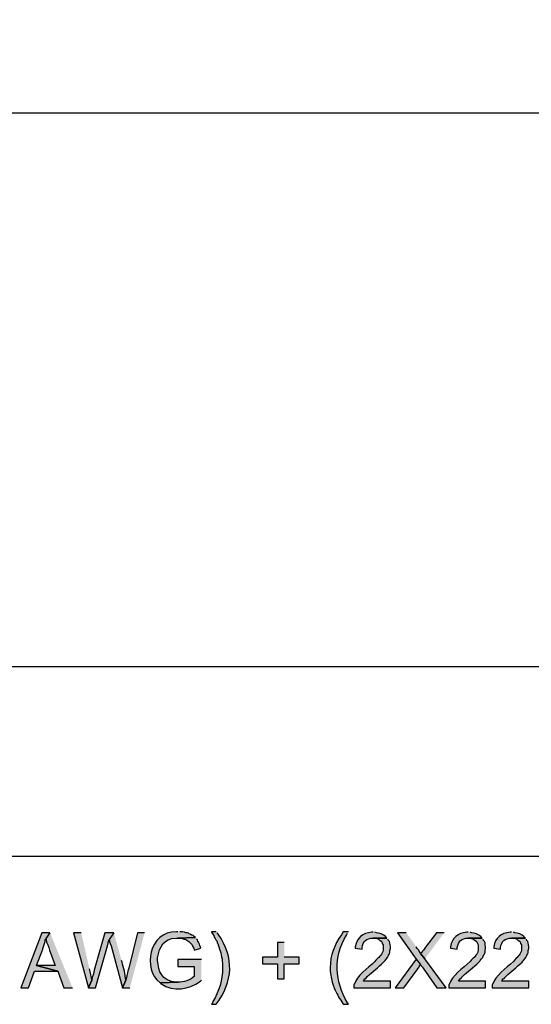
# Model space of a CAD drawing. Header units: millimetres. Extents: x 0 to 279, y 0 to 216.
# Tile 7 of 10: x 156 to 172, y 116 to 147. Entities that reach past the tile are written whole.
import ezdxf

# ---------------------------------------------------------------- set-up
doc = ezdxf.new("R2010")
doc.units = ezdxf.units.MM
doc.header["$PDSIZE"] = -1
doc.layers.add('DIMENSIONS', color=140, linetype='Continuous', lineweight=25)
doc.styles.add('SLDTEXTSTYLE0', font='TXT', dxfattribs={"width": 0.7})
doc.dimstyles.new('SLDDIMSTYLE1', dxfattribs={"dimtxt": 2.158008, "dimasz": 3.302, "dimexe": 0, "dimexo": 0.0625, "dimgap": 0.539502, "dimtad": 0, "dimtih": 1, "dimtoh": 1, "dimrnd": 1e-09, "dimzin": 12, "dimdsep": 46, "dimtxsty": 'SLDTEXTSTYLE0', "dimsah": 1, "dimcen": 0.09, "dimadec": 0, "dimazin": 3, "dimtfac": 1, "dimtofl": 0, "dimtmove": 0, "dimatfit": 3, "dimfxl": 0, "dimfrac": 2, "dimtolj": 1, "dimtzin": 12, "dimarcsym": 0})

# ---------------------------------------------------------------- blocks, each defined once
blk = doc.blocks.new('*D23')
at = {"layer": 'Defpoints', "color": 0}
for p in [(224.724, 143.722), (128.364, 127.038), (224.724, 126.431)]:
    blk.add_point(p, dxfattribs=at)
at = {"layer": 'DIMENSIONS', "color": 0, "lineweight": -2}
for p, q in [((128.364, 127.101), (128.364, 143.722)), ((131.666, 143.722), (176.485, 143.722)), ((221.422, 143.722), (188.642, 143.722)), ((224.724, 126.493), (224.724, 143.722))]:
    blk.add_line(p, q, dxfattribs=at)
at = {"layer": 'DIMENSIONS', "color": 0}
for points in [[(131.666, 144.272), (131.666, 143.171), (128.364, 143.722)], [(221.422, 144.272), (221.422, 143.171), (224.724, 143.722)]]:
    blk.add_solid(points, dxfattribs=at)
at = {"layer": 'DIMENSIONS', "color": 0, "insert": (182.564, 146.599), "char_height": 2.158, "attachment_point": 2, "style": 'SLDTEXTSTYLE0'}
blk.add_mtext('\\A1;10.0M\\P[32.8 FT]', dxfattribs=at)

msp = doc.modelspace()

# ---------------------------------------------------------------- hatches: boundary and pattern name
h = msp.add_hatch(color=256)
edge = h.paths.add_edge_path()
edge.add_spline(control_points=[(160.884, 118.136), (160.884, 118.136), (160.839, 118.136), (160.839, 118.136), (159.982, 118.169), (159.775, 116.95), (160.329, 116.546), (160.329, 116.546), (160.899, 116.561), (160.899, 116.561), (160.899, 116.561), (160.794, 116.561), (160.794, 116.561), (160.387, 116.64), (160.277, 116.863), (160.254, 117.251), (160.254, 117.251), (160.254, 117.326), (160.254, 117.326), (160.316, 117.677), (160.439, 117.924), (160.839, 117.941), (160.839, 117.941), (160.884, 117.941), (160.884, 117.941), (160.884, 117.941), (161.439, 117.956), (161.439, 117.956), (161.439, 117.956), (161.394, 117.986), (161.394, 117.986), (161.394, 117.986), (161.364, 118.016), (161.364, 118.016), (161.364, 118.016), (161.319, 118.031), (161.319, 118.031), (161.319, 118.031), (161.274, 118.061), (161.274, 118.061), (161.274, 118.061), (161.229, 118.076), (161.229, 118.076), (161.229, 118.076), (161.214, 118.091), (161.214, 118.091), (161.214, 118.091), (161.184, 118.106), (161.184, 118.106), (161.184, 118.106), (161.139, 118.106), (161.139, 118.106), (161.139, 118.106), (161.094, 118.121), (161.094, 118.121), (161.094, 118.121), (161.034, 118.136), (161.034, 118.136), (161.034, 118.136), (160.944, 118.136), (160.944, 118.136)], knot_values=[0, 0, 0, 0, 1, 1, 1, 2, 2, 2, 3, 3, 3, 4, 4, 4, 5, 5, 5, 6, 6, 6, 7, 7, 7, 8, 8, 8, 9, 9, 9, 10, 10, 10, 11, 11, 11, 12, 12, 12, 13, 13, 13, 14, 14, 14, 15, 15, 15, 16, 16, 16, 17, 17, 17, 18, 18, 18, 19, 19, 19, 20, 20, 20, 20], degree=3, periodic=0)
edge.add_line((160.944, 118.136), (160.884, 118.136))
for points in [[(156.894, 118.106), (156.639, 118.106), (155.979, 116.381), (156.219, 116.381), (156.414, 116.906), (157.134, 116.906), (156.474, 117.086), (156.669, 117.596), (156.669, 117.611), (156.744, 117.836), (156.744, 117.881), (156.759, 117.926)], [(168.014, 118.106), (167.744, 118.106), (168.329, 117.281), (168.464, 117.116), (168.479, 117.071), (168.509, 117.041), (168.539, 116.996), (168.974, 116.381), (169.259, 116.381), (168.599, 117.296), (168.464, 117.461), (168.449, 117.491), (168.419, 117.536), (168.404, 117.566), (168.359, 117.611), (168.329, 117.671)], [(169.199, 118.106), (168.959, 118.106), (168.614, 117.656), (168.554, 117.566), (168.524, 117.536), (168.494, 117.491), (168.464, 117.461), (168.599, 117.296)], [(164.204, 117.806), (163.994, 117.806), (163.994, 117.341), (163.529, 117.341), (163.529, 117.131), (163.994, 117.131), (163.994, 116.666), (164.204, 116.666), (164.204, 117.131), (164.669, 117.131), (164.669, 117.341), (164.204, 117.341)], [(168.329, 117.281), (167.669, 116.381), (167.939, 116.381), (168.374, 116.981), (168.374, 116.996), (168.404, 117.026), (168.419, 117.056), (168.464, 117.116)]]:
    msp.add_hatch(color=256).paths.add_polyline_path(points)
h = msp.add_hatch(color=256)
edge = h.paths.add_edge_path()
edge.add_spline(control_points=[(156.894, 118.106), (156.894, 118.106), (156.759, 117.926), (156.759, 117.926), (156.759, 117.926), (156.774, 117.896), (156.774, 117.896), (156.774, 117.792), (156.866, 117.668), (156.879, 117.566), (156.879, 117.566), (157.059, 117.086), (157.059, 117.086), (157.059, 117.086), (156.474, 117.086), (156.474, 117.086), (156.474, 117.086), (157.134, 116.906), (157.134, 116.906), (157.134, 116.906), (157.329, 116.381), (157.329, 116.381), (157.329, 116.381), (157.599, 116.381), (157.599, 116.381)], knot_values=[0, 0, 0, 0, 1, 1, 1, 2, 2, 2, 3, 3, 3, 4, 4, 4, 5, 5, 5, 6, 6, 6, 7, 7, 7, 8, 8, 8, 8], degree=3, periodic=0)
edge.add_line((157.599, 116.381), (156.894, 118.106))
h = msp.add_hatch(color=256)
edge = h.paths.add_edge_path()
edge.add_spline(control_points=[(157.869, 118.106), (157.869, 118.106), (157.629, 118.106), (157.629, 118.106), (157.629, 118.106), (158.094, 116.381), (158.094, 116.381), (158.094, 116.381), (158.199, 116.621), (158.199, 116.621), (158.189, 116.73), (158.155, 116.822), (158.139, 116.936), (158.139, 116.936), (158.124, 116.981), (158.124, 116.981)], knot_values=[0, 0, 0, 0, 1, 1, 1, 2, 2, 2, 3, 3, 3, 4, 4, 4, 5, 5, 5, 5], degree=3, periodic=0)
edge.add_line((158.124, 116.981), (157.869, 118.106))
h = msp.add_hatch(color=256)
edge = h.paths.add_edge_path()
edge.add_spline(control_points=[(158.889, 118.106), (158.889, 118.106), (158.604, 118.106), (158.604, 118.106), (158.604, 118.106), (158.274, 116.936), (158.274, 116.936), (158.268, 116.854), (158.206, 116.732), (158.199, 116.621), (158.199, 116.621), (158.094, 116.381), (158.094, 116.381), (158.094, 116.381), (158.319, 116.381), (158.319, 116.381), (158.319, 116.381), (158.694, 117.701), (158.694, 117.701), (158.694, 117.701), (158.694, 117.716), (158.694, 117.716), (158.694, 117.716), (158.709, 117.761), (158.709, 117.761), (158.709, 117.761), (158.709, 117.806), (158.709, 117.806), (158.709, 117.806), (158.739, 117.896), (158.739, 117.896)], knot_values=[0, 0, 0, 0, 1, 1, 1, 2, 2, 2, 3, 3, 3, 4, 4, 4, 5, 5, 5, 6, 6, 6, 7, 7, 7, 8, 8, 8, 9, 9, 9, 10, 10, 10, 10], degree=3, periodic=0)
edge.add_line((158.739, 117.896), (158.889, 118.106))
h = msp.add_hatch(color=256)
edge = h.paths.add_edge_path()
edge.add_spline(control_points=[(158.889, 118.106), (158.889, 118.106), (158.739, 117.896), (158.739, 117.896), (158.739, 117.896), (158.754, 117.866), (158.754, 117.866), (158.754, 117.866), (158.754, 117.821), (158.754, 117.821), (158.754, 117.821), (158.769, 117.776), (158.769, 117.776), (158.769, 117.776), (158.799, 117.701), (158.799, 117.701), (158.799, 117.701), (159.159, 116.381), (159.159, 116.381), (159.159, 116.381), (159.264, 116.621), (159.264, 116.621), (159.248, 116.799), (159.19, 117.014), (159.144, 117.191), (159.144, 117.191), (159.129, 117.236), (159.129, 117.236)], knot_values=[0, 0, 0, 0, 1, 1, 1, 2, 2, 2, 3, 3, 3, 4, 4, 4, 5, 5, 5, 6, 6, 6, 7, 7, 7, 8, 8, 8, 9, 9, 9, 9], degree=3, periodic=0)
edge.add_line((159.129, 117.236), (158.889, 118.106))
h = msp.add_hatch(color=256)
edge = h.paths.add_edge_path()
edge.add_spline(control_points=[(159.849, 118.106), (159.849, 118.106), (159.624, 118.106), (159.624, 118.106), (159.624, 118.106), (159.354, 116.996), (159.354, 116.996), (159.312, 116.88), (159.294, 116.739), (159.264, 116.621), (159.264, 116.621), (159.159, 116.381), (159.159, 116.381), (159.159, 116.381), (159.384, 116.381), (159.384, 116.381)], knot_values=[0, 0, 0, 0, 1, 1, 1, 2, 2, 2, 3, 3, 3, 4, 4, 4, 5, 5, 5, 5], degree=3, periodic=0)
edge.add_line((159.384, 116.381), (159.849, 118.106))
h = msp.add_hatch(color=256)
edge = h.paths.add_edge_path()
edge.add_spline(control_points=[(161.439, 117.956), (161.439, 117.956), (160.884, 117.941), (160.884, 117.941), (160.884, 117.941), (160.989, 117.941), (160.989, 117.941), (160.989, 117.941), (161.079, 117.911), (161.079, 117.911), (161.079, 117.911), (161.124, 117.896), (161.124, 117.896), (161.124, 117.896), (161.139, 117.896), (161.139, 117.896), (161.139, 117.896), (161.229, 117.836), (161.229, 117.836), (161.29, 117.767), (161.327, 117.765), (161.349, 117.671), (161.349, 117.671), (161.379, 117.626), (161.379, 117.626), (161.379, 117.626), (161.394, 117.566), (161.394, 117.566), (161.394, 117.566), (161.604, 117.626), (161.604, 117.626), (161.604, 117.626), (161.589, 117.656), (161.589, 117.656), (161.545, 117.834), (161.542, 117.754), (161.499, 117.881), (161.499, 117.881), (161.469, 117.911), (161.469, 117.911)], knot_values=[0, 0, 0, 0, 1, 1, 1, 2, 2, 2, 3, 3, 3, 4, 4, 4, 5, 5, 5, 6, 6, 6, 7, 7, 7, 8, 8, 8, 9, 9, 9, 10, 10, 10, 11, 11, 11, 12, 12, 12, 13, 13, 13, 13], degree=3, periodic=0)
edge.add_line((161.469, 117.911), (161.439, 117.956))
h = msp.add_hatch(color=256)
edge = h.paths.add_edge_path()
edge.add_spline(control_points=[(162.084, 118.136), (162.084, 118.136), (161.934, 118.136), (161.934, 118.136), (161.934, 118.136), (161.934, 118.121), (161.934, 118.121), (161.934, 118.121), (161.979, 118.061), (161.979, 118.061), (161.979, 118.061), (162.009, 118.016), (162.009, 118.016), (162.009, 118.016), (162.024, 117.971), (162.024, 117.971), (162.024, 117.971), (162.054, 117.926), (162.054, 117.926), (162.054, 117.926), (162.069, 117.881), (162.069, 117.881), (162.069, 117.881), (162.099, 117.851), (162.099, 117.851), (162.099, 117.851), (162.114, 117.821), (162.114, 117.821), (162.114, 117.821), (162.114, 117.791), (162.114, 117.791), (162.114, 117.791), (162.129, 117.776), (162.129, 117.776), (162.129, 117.776), (162.189, 117.596), (162.189, 117.596), (162.235, 117.447), (162.282, 117.255), (162.279, 117.101), (162.279, 117.101), (162.279, 116.996), (162.279, 116.996), (162.29, 116.662), (162.162, 116.239), (161.979, 115.961), (161.979, 115.961), (161.964, 115.916), (161.964, 115.916), (161.964, 115.916), (161.934, 115.871), (161.934, 115.871), (161.934, 115.871), (162.084, 115.871), (162.084, 115.871), (162.612, 116.584), (162.654, 117.329), (162.144, 118.061), (162.144, 118.061), (162.114, 118.106), (162.114, 118.106)], knot_values=[0, 0, 0, 0, 1, 1, 1, 2, 2, 2, 3, 3, 3, 4, 4, 4, 5, 5, 5, 6, 6, 6, 7, 7, 7, 8, 8, 8, 9, 9, 9, 10, 10, 10, 11, 11, 11, 12, 12, 12, 13, 13, 13, 14, 14, 14, 15, 15, 15, 16, 16, 16, 17, 17, 17, 18, 18, 18, 19, 19, 19, 20, 20, 20, 20], degree=3, periodic=0)
edge.add_line((162.114, 118.106), (162.084, 118.136))
h = msp.add_hatch(color=256)
edge = h.paths.add_edge_path()
edge.add_spline(control_points=[(166.214, 118.136), (166.214, 118.136), (166.049, 118.136), (166.049, 118.136), (166.049, 118.136), (165.989, 118.046), (165.989, 118.046), (165.771, 117.712), (165.639, 117.418), (165.644, 117.011), (165.644, 117.011), (165.644, 116.906), (165.644, 116.906), (165.661, 116.715), (165.682, 116.622), (165.749, 116.441), (165.749, 116.441), (165.764, 116.396), (165.764, 116.396), (165.764, 116.396), (165.764, 116.366), (165.764, 116.366), (165.847, 116.209), (165.902, 116.097), (166.004, 115.946), (166.004, 115.946), (166.034, 115.901), (166.034, 115.901), (166.034, 115.901), (166.064, 115.871), (166.064, 115.871), (166.064, 115.871), (166.214, 115.871), (166.214, 115.871), (166.214, 115.871), (166.184, 115.916), (166.184, 115.916), (165.785, 116.59), (165.728, 117.351), (166.154, 118.031), (166.154, 118.031), (166.184, 118.091), (166.184, 118.091)], knot_values=[0, 0, 0, 0, 1, 1, 1, 2, 2, 2, 3, 3, 3, 4, 4, 4, 5, 5, 5, 6, 6, 6, 7, 7, 7, 8, 8, 8, 9, 9, 9, 10, 10, 10, 11, 11, 11, 12, 12, 12, 13, 13, 13, 14, 14, 14, 14], degree=3, periodic=0)
edge.add_line((166.184, 118.091), (166.214, 118.136))
h = msp.add_hatch(color=256)
edge = h.paths.add_edge_path()
edge.add_spline(control_points=[(167.414, 117.941), (167.414, 117.941), (166.979, 117.941), (166.979, 117.941), (166.979, 117.941), (167.054, 117.941), (167.054, 117.941), (167.054, 117.941), (167.099, 117.926), (167.099, 117.926), (167.099, 117.926), (167.144, 117.911), (167.144, 117.911), (167.144, 117.911), (167.204, 117.851), (167.204, 117.851), (167.204, 117.851), (167.219, 117.851), (167.219, 117.851), (167.219, 117.851), (167.249, 117.821), (167.249, 117.821), (167.249, 117.821), (167.264, 117.776), (167.264, 117.776), (167.264, 117.776), (167.294, 117.731), (167.294, 117.731), (167.294, 117.731), (167.294, 117.611), (167.294, 117.611), (167.295, 117.493), (167.218, 117.379), (167.129, 117.311), (167.129, 117.311), (167.069, 117.251), (167.069, 117.251), (167.069, 117.251), (167.039, 117.206), (167.039, 117.206), (166.8, 116.992), (166.481, 116.784), (166.379, 116.471), (166.379, 116.471), (166.379, 116.381), (166.379, 116.381), (166.379, 116.381), (167.519, 116.381), (167.519, 116.381), (167.519, 116.381), (167.519, 116.591), (167.519, 116.591), (167.519, 116.591), (166.679, 116.591), (166.679, 116.591), (166.679, 116.591), (166.694, 116.621), (166.694, 116.621), (166.694, 116.621), (166.724, 116.666), (166.724, 116.666), (166.724, 116.666), (166.769, 116.696), (166.769, 116.696), (166.769, 116.696), (166.769, 116.711), (166.769, 116.711), (166.769, 116.711), (166.799, 116.741), (166.799, 116.741), (166.976, 116.901), (167.135, 117.018), (167.309, 117.191), (167.309, 117.191), (167.339, 117.221), (167.339, 117.221), (167.339, 117.221), (167.354, 117.236), (167.354, 117.236), (167.354, 117.236), (167.384, 117.281), (167.384, 117.281), (167.475, 117.358), (167.435, 117.398), (167.489, 117.446), (167.489, 117.446), (167.504, 117.491), (167.504, 117.491), (167.504, 117.491), (167.504, 117.551), (167.504, 117.551), (167.543, 117.628), (167.505, 117.712), (167.504, 117.791), (167.504, 117.791), (167.489, 117.836), (167.489, 117.836), (167.489, 117.836), (167.459, 117.866), (167.459, 117.866), (167.459, 117.866), (167.444, 117.911), (167.444, 117.911)], knot_values=[0, 0, 0, 0, 1, 1, 1, 2, 2, 2, 3, 3, 3, 4, 4, 4, 5, 5, 5, 6, 6, 6, 7, 7, 7, 8, 8, 8, 9, 9, 9, 10, 10, 10, 11, 11, 11, 12, 12, 12, 13, 13, 13, 14, 14, 14, 15, 15, 15, 16, 16, 16, 17, 17, 17, 18, 18, 18, 19, 19, 19, 20, 20, 20, 21, 21, 21, 22, 22, 22, 23, 23, 23, 24, 24, 24, 25, 25, 25, 26, 26, 26, 27, 27, 27, 28, 28, 28, 29, 29, 29, 30, 30, 30, 31, 31, 31, 32, 32, 32, 33, 33, 33, 34, 34, 34, 34], degree=3, periodic=0)
edge.add_line((167.444, 117.911), (167.414, 117.941))
h = msp.add_hatch(color=256)
edge = h.paths.add_edge_path()
edge.add_spline(control_points=[(166.979, 118.121), (166.979, 118.121), (166.934, 118.121), (166.934, 118.121), (166.651, 118.098), (166.474, 117.955), (166.424, 117.671), (166.424, 117.671), (166.424, 117.626), (166.424, 117.626), (166.424, 117.626), (166.634, 117.596), (166.634, 117.596), (166.634, 117.596), (166.634, 117.641), (166.634, 117.641), (166.672, 117.846), (166.766, 117.929), (166.979, 117.941), (166.979, 117.941), (167.414, 117.941), (167.414, 117.941), (167.414, 117.941), (167.369, 117.986), (167.369, 117.986), (167.32, 118.044), (167.159, 118.113), (167.084, 118.106), (167.084, 118.106), (167.039, 118.121), (167.039, 118.121)], knot_values=[0, 0, 0, 0, 1, 1, 1, 2, 2, 2, 3, 3, 3, 4, 4, 4, 5, 5, 5, 6, 6, 6, 7, 7, 7, 8, 8, 8, 9, 9, 9, 10, 10, 10, 10], degree=3, periodic=0)
edge.add_line((167.039, 118.121), (166.979, 118.121))
h = msp.add_hatch(color=256)
edge = h.paths.add_edge_path()
edge.add_spline(control_points=[(170.384, 117.941), (170.384, 117.941), (169.949, 117.941), (169.949, 117.941), (169.949, 117.941), (170.024, 117.941), (170.024, 117.941), (170.024, 117.941), (170.114, 117.911), (170.114, 117.911), (170.114, 117.911), (170.174, 117.851), (170.174, 117.851), (170.174, 117.851), (170.189, 117.851), (170.189, 117.851), (170.189, 117.851), (170.219, 117.821), (170.219, 117.821), (170.219, 117.821), (170.234, 117.776), (170.234, 117.776), (170.234, 117.776), (170.264, 117.731), (170.264, 117.731), (170.264, 117.731), (170.264, 117.611), (170.264, 117.611), (170.265, 117.493), (170.188, 117.379), (170.099, 117.311), (170.099, 117.311), (170.039, 117.251), (170.039, 117.251), (170.039, 117.251), (170.009, 117.206), (170.009, 117.206), (169.77, 116.992), (169.451, 116.784), (169.349, 116.471), (169.349, 116.471), (169.349, 116.381), (169.349, 116.381), (169.349, 116.381), (170.489, 116.381), (170.489, 116.381), (170.489, 116.381), (170.489, 116.591), (170.489, 116.591), (170.489, 116.591), (169.649, 116.591), (169.649, 116.591), (169.649, 116.591), (169.664, 116.621), (169.664, 116.621), (169.664, 116.621), (169.694, 116.666), (169.694, 116.666), (169.694, 116.666), (169.739, 116.696), (169.739, 116.696), (169.739, 116.696), (169.739, 116.711), (169.739, 116.711), (169.739, 116.711), (169.769, 116.741), (169.769, 116.741), (169.946, 116.901), (170.105, 117.018), (170.279, 117.191), (170.279, 117.191), (170.309, 117.221), (170.309, 117.221), (170.309, 117.221), (170.324, 117.236), (170.324, 117.236), (170.324, 117.236), (170.354, 117.281), (170.354, 117.281), (170.445, 117.358), (170.405, 117.398), (170.459, 117.446), (170.459, 117.446), (170.474, 117.491), (170.474, 117.491), (170.474, 117.491), (170.474, 117.551), (170.474, 117.551), (170.513, 117.628), (170.475, 117.712), (170.474, 117.791), (170.474, 117.791), (170.459, 117.836), (170.459, 117.836), (170.459, 117.836), (170.429, 117.866), (170.429, 117.866), (170.429, 117.866), (170.414, 117.911), (170.414, 117.911)], knot_values=[0, 0, 0, 0, 1, 1, 1, 2, 2, 2, 3, 3, 3, 4, 4, 4, 5, 5, 5, 6, 6, 6, 7, 7, 7, 8, 8, 8, 9, 9, 9, 10, 10, 10, 11, 11, 11, 12, 12, 12, 13, 13, 13, 14, 14, 14, 15, 15, 15, 16, 16, 16, 17, 17, 17, 18, 18, 18, 19, 19, 19, 20, 20, 20, 21, 21, 21, 22, 22, 22, 23, 23, 23, 24, 24, 24, 25, 25, 25, 26, 26, 26, 27, 27, 27, 28, 28, 28, 29, 29, 29, 30, 30, 30, 31, 31, 31, 32, 32, 32, 33, 33, 33, 33], degree=3, periodic=0)
edge.add_line((170.414, 117.911), (170.384, 117.941))
h = msp.add_hatch(color=256)
edge = h.paths.add_edge_path()
edge.add_spline(control_points=[(169.949, 118.121), (169.949, 118.121), (169.904, 118.121), (169.904, 118.121), (169.621, 118.098), (169.444, 117.955), (169.394, 117.671), (169.394, 117.671), (169.394, 117.626), (169.394, 117.626), (169.394, 117.626), (169.604, 117.596), (169.604, 117.596), (169.604, 117.596), (169.604, 117.641), (169.604, 117.641), (169.642, 117.846), (169.736, 117.929), (169.949, 117.941), (169.949, 117.941), (170.384, 117.941), (170.384, 117.941), (170.384, 117.941), (170.339, 117.986), (170.339, 117.986), (170.29, 118.044), (170.129, 118.113), (170.054, 118.106), (170.054, 118.106), (170.009, 118.121), (170.009, 118.121)], knot_values=[0, 0, 0, 0, 1, 1, 1, 2, 2, 2, 3, 3, 3, 4, 4, 4, 5, 5, 5, 6, 6, 6, 7, 7, 7, 8, 8, 8, 9, 9, 9, 10, 10, 10, 10], degree=3, periodic=0)
edge.add_line((170.009, 118.121), (169.949, 118.121))
h = msp.add_hatch(color=256)
edge = h.paths.add_edge_path()
edge.add_spline(control_points=[(171.734, 117.941), (171.734, 117.941), (171.299, 117.941), (171.299, 117.941), (171.299, 117.941), (171.374, 117.941), (171.374, 117.941), (171.374, 117.941), (171.419, 117.926), (171.419, 117.926), (171.419, 117.926), (171.464, 117.911), (171.464, 117.911), (171.464, 117.911), (171.524, 117.851), (171.524, 117.851), (171.524, 117.851), (171.539, 117.851), (171.539, 117.851), (171.539, 117.851), (171.569, 117.821), (171.569, 117.821), (171.569, 117.821), (171.584, 117.776), (171.584, 117.776), (171.584, 117.776), (171.614, 117.731), (171.614, 117.731), (171.614, 117.731), (171.614, 117.611), (171.614, 117.611), (171.615, 117.493), (171.538, 117.379), (171.449, 117.311), (171.449, 117.311), (171.389, 117.251), (171.389, 117.251), (171.389, 117.251), (171.359, 117.206), (171.359, 117.206), (171.12, 116.992), (170.801, 116.784), (170.699, 116.471), (170.699, 116.471), (170.699, 116.381), (170.699, 116.381), (170.699, 116.381), (171.839, 116.381), (171.839, 116.381), (171.839, 116.381), (171.839, 116.591), (171.839, 116.591), (171.839, 116.591), (170.999, 116.591), (170.999, 116.591), (170.999, 116.591), (171.014, 116.621), (171.014, 116.621), (171.014, 116.621), (171.044, 116.666), (171.044, 116.666), (171.044, 116.666), (171.089, 116.696), (171.089, 116.696), (171.089, 116.696), (171.089, 116.711), (171.089, 116.711), (171.089, 116.711), (171.119, 116.741), (171.119, 116.741), (171.296, 116.901), (171.455, 117.018), (171.629, 117.191), (171.629, 117.191), (171.659, 117.221), (171.659, 117.221), (171.659, 117.221), (171.674, 117.236), (171.674, 117.236), (171.674, 117.236), (171.704, 117.281), (171.704, 117.281), (171.795, 117.358), (171.755, 117.398), (171.809, 117.446), (171.809, 117.446), (171.824, 117.491), (171.824, 117.491), (171.824, 117.491), (171.824, 117.551), (171.824, 117.551), (171.863, 117.628), (171.825, 117.712), (171.824, 117.791), (171.824, 117.791), (171.809, 117.836), (171.809, 117.836), (171.809, 117.836), (171.779, 117.866), (171.779, 117.866), (171.779, 117.866), (171.764, 117.911), (171.764, 117.911)], knot_values=[0, 0, 0, 0, 1, 1, 1, 2, 2, 2, 3, 3, 3, 4, 4, 4, 5, 5, 5, 6, 6, 6, 7, 7, 7, 8, 8, 8, 9, 9, 9, 10, 10, 10, 11, 11, 11, 12, 12, 12, 13, 13, 13, 14, 14, 14, 15, 15, 15, 16, 16, 16, 17, 17, 17, 18, 18, 18, 19, 19, 19, 20, 20, 20, 21, 21, 21, 22, 22, 22, 23, 23, 23, 24, 24, 24, 25, 25, 25, 26, 26, 26, 27, 27, 27, 28, 28, 28, 29, 29, 29, 30, 30, 30, 31, 31, 31, 32, 32, 32, 33, 33, 33, 34, 34, 34, 34], degree=3, periodic=0)
edge.add_line((171.764, 117.911), (171.734, 117.941))
h = msp.add_hatch(color=256)
edge = h.paths.add_edge_path()
edge.add_spline(control_points=[(171.299, 118.121), (171.299, 118.121), (171.254, 118.121), (171.254, 118.121), (170.971, 118.098), (170.794, 117.955), (170.744, 117.671), (170.744, 117.671), (170.744, 117.626), (170.744, 117.626), (170.744, 117.626), (170.954, 117.596), (170.954, 117.596), (170.954, 117.596), (170.954, 117.641), (170.954, 117.641), (170.992, 117.846), (171.086, 117.929), (171.299, 117.941), (171.299, 117.941), (171.734, 117.941), (171.734, 117.941), (171.734, 117.941), (171.689, 117.986), (171.689, 117.986), (171.64, 118.044), (171.479, 118.113), (171.404, 118.106), (171.404, 118.106), (171.359, 118.121), (171.359, 118.121)], knot_values=[0, 0, 0, 0, 1, 1, 1, 2, 2, 2, 3, 3, 3, 4, 4, 4, 5, 5, 5, 6, 6, 6, 7, 7, 7, 8, 8, 8, 9, 9, 9, 10, 10, 10, 10], degree=3, periodic=0)
edge.add_line((171.359, 118.121), (171.299, 118.121))
h = msp.add_hatch(color=256)
edge = h.paths.add_edge_path()
edge.add_spline(control_points=[(161.619, 117.266), (161.619, 117.266), (160.884, 117.266), (160.884, 117.266), (160.884, 117.266), (160.884, 117.056), (160.884, 117.056), (160.884, 117.056), (161.394, 117.056), (161.394, 117.056), (161.394, 117.056), (161.394, 116.741), (161.394, 116.741), (161.321, 116.642), (161.024, 116.544), (160.899, 116.561), (160.899, 116.561), (160.329, 116.546), (160.329, 116.546), (160.329, 116.546), (160.359, 116.516), (160.359, 116.516), (160.767, 116.247), (161.208, 116.328), (161.589, 116.591), (161.589, 116.591), (161.619, 116.621), (161.619, 116.621)], knot_values=[0, 0, 0, 0, 1, 1, 1, 2, 2, 2, 3, 3, 3, 4, 4, 4, 5, 5, 5, 6, 6, 6, 7, 7, 7, 8, 8, 8, 9, 9, 9, 9], degree=3, periodic=0)
edge.add_line((161.619, 116.621), (161.619, 117.266))

# ---------------------------------------------------------------- linework, layer by layer
for p, q in [((128.364, 126.431), (161.124, 126.431)), ((161.124, 126.431), (174.144, 126.431)), ((174.204, 120.491), (128.364, 120.491))]:
    msp.add_line(p, q)
for points in [[(156.894, 118.106), (156.639, 118.106), (155.979, 116.381), (156.219, 116.381), (156.414, 116.906), (157.134, 116.906), (156.474, 117.086), (156.669, 117.596), (156.669, 117.611), (156.744, 117.836), (156.744, 117.881), (156.759, 117.926)], [(168.014, 118.106), (167.744, 118.106), (168.329, 117.281), (168.464, 117.116), (168.479, 117.071), (168.509, 117.041), (168.539, 116.996), (168.974, 116.381), (169.259, 116.381), (168.599, 117.296), (168.464, 117.461), (168.449, 117.491), (168.419, 117.536), (168.404, 117.566), (168.359, 117.611), (168.329, 117.671)], [(169.199, 118.106), (168.959, 118.106), (168.614, 117.656), (168.554, 117.566), (168.524, 117.536), (168.494, 117.491), (168.464, 117.461), (168.599, 117.296)], [(164.204, 117.806), (163.994, 117.806), (163.994, 117.341), (163.529, 117.341), (163.529, 117.131), (163.994, 117.131), (163.994, 116.666), (164.204, 116.666), (164.204, 117.131), (164.669, 117.131), (164.669, 117.341), (164.204, 117.341)], [(168.329, 117.281), (167.669, 116.381), (167.939, 116.381), (168.374, 116.981), (168.374, 116.996), (168.404, 117.026), (168.419, 117.056), (168.464, 117.116)]]:
    msp.add_lwpolyline(points)
for points, knots in [([(160.884, 118.136), (160.884, 118.136), (160.839, 118.136), (160.839, 118.136), (159.982, 118.169), (159.775, 116.95), (160.329, 116.546), (160.329, 116.546), (160.899, 116.561), (160.899, 116.561), (160.899, 116.561), (160.794, 116.561), (160.794, 116.561), (160.387, 116.64), (160.277, 116.863), (160.254, 117.251), (160.254, 117.251), (160.254, 117.326), (160.254, 117.326), (160.316, 117.677), (160.439, 117.924), (160.839, 117.941), (160.839, 117.941), (160.884, 117.941), (160.884, 117.941), (160.884, 117.941), (161.439, 117.956), (161.439, 117.956), (161.439, 117.956), (161.394, 117.986), (161.394, 117.986), (161.394, 117.986), (161.364, 118.016), (161.364, 118.016), (161.364, 118.016), (161.319, 118.031), (161.319, 118.031), (161.319, 118.031), (161.274, 118.061), (161.274, 118.061), (161.274, 118.061), (161.229, 118.076), (161.229, 118.076), (161.229, 118.076), (161.214, 118.091), (161.214, 118.091), (161.214, 118.091), (161.184, 118.106), (161.184, 118.106), (161.184, 118.106), (161.139, 118.106), (161.139, 118.106), (161.139, 118.106), (161.094, 118.121), (161.094, 118.121), (161.094, 118.121), (161.034, 118.136), (161.034, 118.136), (161.034, 118.136), (160.944, 118.136), (160.944, 118.136)], [0, 0, 0, 0, 1, 1, 1, 2, 2, 2, 3, 3, 3, 4, 4, 4, 5, 5, 5, 6, 6, 6, 7, 7, 7, 8, 8, 8, 9, 9, 9, 10, 10, 10, 11, 11, 11, 12, 12, 12, 13, 13, 13, 14, 14, 14, 15, 15, 15, 16, 16, 16, 17, 17, 17, 18, 18, 18, 19, 19, 19, 20, 20, 20, 20]), ([(156.894, 118.106), (156.894, 118.106), (156.759, 117.926), (156.759, 117.926), (156.759, 117.926), (156.774, 117.896), (156.774, 117.896), (156.774, 117.792), (156.866, 117.668), (156.879, 117.566), (156.879, 117.566), (157.059, 117.086), (157.059, 117.086), (157.059, 117.086), (156.474, 117.086), (156.474, 117.086), (156.474, 117.086), (157.134, 116.906), (157.134, 116.906), (157.134, 116.906), (157.329, 116.381), (157.329, 116.381), (157.329, 116.381), (157.599, 116.381), (157.599, 116.381)], [0, 0, 0, 0, 1, 1, 1, 2, 2, 2, 3, 3, 3, 4, 4, 4, 5, 5, 5, 6, 6, 6, 7, 7, 7, 8, 8, 8, 8]), ([(157.869, 118.106), (157.869, 118.106), (157.629, 118.106), (157.629, 118.106), (157.629, 118.106), (158.094, 116.381), (158.094, 116.381), (158.094, 116.381), (158.199, 116.621), (158.199, 116.621), (158.189, 116.73), (158.155, 116.822), (158.139, 116.936), (158.139, 116.936), (158.124, 116.981), (158.124, 116.981)], [0, 0, 0, 0, 1, 1, 1, 2, 2, 2, 3, 3, 3, 4, 4, 4, 5, 5, 5, 5]), ([(158.889, 118.106), (158.889, 118.106), (158.604, 118.106), (158.604, 118.106), (158.604, 118.106), (158.274, 116.936), (158.274, 116.936), (158.268, 116.854), (158.206, 116.732), (158.199, 116.621), (158.199, 116.621), (158.094, 116.381), (158.094, 116.381), (158.094, 116.381), (158.319, 116.381), (158.319, 116.381), (158.319, 116.381), (158.694, 117.701), (158.694, 117.701), (158.694, 117.701), (158.694, 117.716), (158.694, 117.716), (158.694, 117.716), (158.709, 117.761), (158.709, 117.761), (158.709, 117.761), (158.709, 117.806), (158.709, 117.806), (158.709, 117.806), (158.739, 117.896), (158.739, 117.896)], [0, 0, 0, 0, 1, 1, 1, 2, 2, 2, 3, 3, 3, 4, 4, 4, 5, 5, 5, 6, 6, 6, 7, 7, 7, 8, 8, 8, 9, 9, 9, 10, 10, 10, 10]), ([(158.889, 118.106), (158.889, 118.106), (158.739, 117.896), (158.739, 117.896), (158.739, 117.896), (158.754, 117.866), (158.754, 117.866), (158.754, 117.866), (158.754, 117.821), (158.754, 117.821), (158.754, 117.821), (158.769, 117.776), (158.769, 117.776), (158.769, 117.776), (158.799, 117.701), (158.799, 117.701), (158.799, 117.701), (159.159, 116.381), (159.159, 116.381), (159.159, 116.381), (159.264, 116.621), (159.264, 116.621), (159.248, 116.799), (159.19, 117.014), (159.144, 117.191), (159.144, 117.191), (159.129, 117.236), (159.129, 117.236)], [0, 0, 0, 0, 1, 1, 1, 2, 2, 2, 3, 3, 3, 4, 4, 4, 5, 5, 5, 6, 6, 6, 7, 7, 7, 8, 8, 8, 9, 9, 9, 9]), ([(159.849, 118.106), (159.849, 118.106), (159.624, 118.106), (159.624, 118.106), (159.624, 118.106), (159.354, 116.996), (159.354, 116.996), (159.312, 116.88), (159.294, 116.739), (159.264, 116.621), (159.264, 116.621), (159.159, 116.381), (159.159, 116.381), (159.159, 116.381), (159.384, 116.381), (159.384, 116.381)], [0, 0, 0, 0, 1, 1, 1, 2, 2, 2, 3, 3, 3, 4, 4, 4, 5, 5, 5, 5]), ([(161.439, 117.956), (161.439, 117.956), (160.884, 117.941), (160.884, 117.941), (160.884, 117.941), (160.989, 117.941), (160.989, 117.941), (160.989, 117.941), (161.079, 117.911), (161.079, 117.911), (161.079, 117.911), (161.124, 117.896), (161.124, 117.896), (161.124, 117.896), (161.139, 117.896), (161.139, 117.896), (161.139, 117.896), (161.229, 117.836), (161.229, 117.836), (161.29, 117.767), (161.327, 117.765), (161.349, 117.671), (161.349, 117.671), (161.379, 117.626), (161.379, 117.626), (161.379, 117.626), (161.394, 117.566), (161.394, 117.566), (161.394, 117.566), (161.604, 117.626), (161.604, 117.626), (161.604, 117.626), (161.589, 117.656), (161.589, 117.656), (161.545, 117.834), (161.542, 117.754), (161.499, 117.881), (161.499, 117.881), (161.469, 117.911), (161.469, 117.911)], [0, 0, 0, 0, 1, 1, 1, 2, 2, 2, 3, 3, 3, 4, 4, 4, 5, 5, 5, 6, 6, 6, 7, 7, 7, 8, 8, 8, 9, 9, 9, 10, 10, 10, 11, 11, 11, 12, 12, 12, 13, 13, 13, 13]), ([(162.084, 118.136), (162.084, 118.136), (161.934, 118.136), (161.934, 118.136), (161.934, 118.136), (161.934, 118.121), (161.934, 118.121), (161.934, 118.121), (161.979, 118.061), (161.979, 118.061), (161.979, 118.061), (162.009, 118.016), (162.009, 118.016), (162.009, 118.016), (162.024, 117.971), (162.024, 117.971), (162.024, 117.971), (162.054, 117.926), (162.054, 117.926), (162.054, 117.926), (162.069, 117.881), (162.069, 117.881), (162.069, 117.881), (162.099, 117.851), (162.099, 117.851), (162.099, 117.851), (162.114, 117.821), (162.114, 117.821), (162.114, 117.821), (162.114, 117.791), (162.114, 117.791), (162.114, 117.791), (162.129, 117.776), (162.129, 117.776), (162.129, 117.776), (162.189, 117.596), (162.189, 117.596), (162.235, 117.447), (162.282, 117.255), (162.279, 117.101), (162.279, 117.101), (162.279, 116.996), (162.279, 116.996), (162.29, 116.662), (162.162, 116.239), (161.979, 115.961), (161.979, 115.961), (161.964, 115.916), (161.964, 115.916), (161.964, 115.916), (161.934, 115.871), (161.934, 115.871), (161.934, 115.871), (162.084, 115.871), (162.084, 115.871), (162.612, 116.584), (162.654, 117.329), (162.144, 118.061), (162.144, 118.061), (162.114, 118.106), (162.114, 118.106)], [0, 0, 0, 0, 1, 1, 1, 2, 2, 2, 3, 3, 3, 4, 4, 4, 5, 5, 5, 6, 6, 6, 7, 7, 7, 8, 8, 8, 9, 9, 9, 10, 10, 10, 11, 11, 11, 12, 12, 12, 13, 13, 13, 14, 14, 14, 15, 15, 15, 16, 16, 16, 17, 17, 17, 18, 18, 18, 19, 19, 19, 20, 20, 20, 20]), ([(166.214, 118.136), (166.214, 118.136), (166.049, 118.136), (166.049, 118.136), (166.049, 118.136), (165.989, 118.046), (165.989, 118.046), (165.771, 117.712), (165.639, 117.418), (165.644, 117.011), (165.644, 117.011), (165.644, 116.906), (165.644, 116.906), (165.661, 116.715), (165.682, 116.622), (165.749, 116.441), (165.749, 116.441), (165.764, 116.396), (165.764, 116.396), (165.764, 116.396), (165.764, 116.366), (165.764, 116.366), (165.847, 116.209), (165.902, 116.097), (166.004, 115.946), (166.004, 115.946), (166.034, 115.901), (166.034, 115.901), (166.034, 115.901), (166.064, 115.871), (166.064, 115.871), (166.064, 115.871), (166.214, 115.871), (166.214, 115.871), (166.214, 115.871), (166.184, 115.916), (166.184, 115.916), (165.785, 116.59), (165.728, 117.351), (166.154, 118.031), (166.154, 118.031), (166.184, 118.091), (166.184, 118.091)], [0, 0, 0, 0, 1, 1, 1, 2, 2, 2, 3, 3, 3, 4, 4, 4, 5, 5, 5, 6, 6, 6, 7, 7, 7, 8, 8, 8, 9, 9, 9, 10, 10, 10, 11, 11, 11, 12, 12, 12, 13, 13, 13, 14, 14, 14, 14]), ([(167.414, 117.941), (167.414, 117.941), (166.979, 117.941), (166.979, 117.941), (166.979, 117.941), (167.054, 117.941), (167.054, 117.941), (167.054, 117.941), (167.099, 117.926), (167.099, 117.926), (167.099, 117.926), (167.144, 117.911), (167.144, 117.911), (167.144, 117.911), (167.204, 117.851), (167.204, 117.851), (167.204, 117.851), (167.219, 117.851), (167.219, 117.851), (167.219, 117.851), (167.249, 117.821), (167.249, 117.821), (167.249, 117.821), (167.264, 117.776), (167.264, 117.776), (167.264, 117.776), (167.294, 117.731), (167.294, 117.731), (167.294, 117.731), (167.294, 117.611), (167.294, 117.611), (167.295, 117.493), (167.218, 117.379), (167.129, 117.311), (167.129, 117.311), (167.069, 117.251), (167.069, 117.251), (167.069, 117.251), (167.039, 117.206), (167.039, 117.206), (166.8, 116.992), (166.481, 116.784), (166.379, 116.471), (166.379, 116.471), (166.379, 116.381), (166.379, 116.381), (166.379, 116.381), (167.519, 116.381), (167.519, 116.381), (167.519, 116.381), (167.519, 116.591), (167.519, 116.591), (167.519, 116.591), (166.679, 116.591), (166.679, 116.591), (166.679, 116.591), (166.694, 116.621), (166.694, 116.621), (166.694, 116.621), (166.724, 116.666), (166.724, 116.666), (166.724, 116.666), (166.769, 116.696), (166.769, 116.696), (166.769, 116.696), (166.769, 116.711), (166.769, 116.711), (166.769, 116.711), (166.799, 116.741), (166.799, 116.741), (166.976, 116.901), (167.135, 117.018), (167.309, 117.191), (167.309, 117.191), (167.339, 117.221), (167.339, 117.221), (167.339, 117.221), (167.354, 117.236), (167.354, 117.236), (167.354, 117.236), (167.384, 117.281), (167.384, 117.281), (167.475, 117.358), (167.435, 117.398), (167.489, 117.446), (167.489, 117.446), (167.504, 117.491), (167.504, 117.491), (167.504, 117.491), (167.504, 117.551), (167.504, 117.551), (167.543, 117.628), (167.505, 117.712), (167.504, 117.791), (167.504, 117.791), (167.489, 117.836), (167.489, 117.836), (167.489, 117.836), (167.459, 117.866), (167.459, 117.866), (167.459, 117.866), (167.444, 117.911), (167.444, 117.911)], [0, 0, 0, 0, 1, 1, 1, 2, 2, 2, 3, 3, 3, 4, 4, 4, 5, 5, 5, 6, 6, 6, 7, 7, 7, 8, 8, 8, 9, 9, 9, 10, 10, 10, 11, 11, 11, 12, 12, 12, 13, 13, 13, 14, 14, 14, 15, 15, 15, 16, 16, 16, 17, 17, 17, 18, 18, 18, 19, 19, 19, 20, 20, 20, 21, 21, 21, 22, 22, 22, 23, 23, 23, 24, 24, 24, 25, 25, 25, 26, 26, 26, 27, 27, 27, 28, 28, 28, 29, 29, 29, 30, 30, 30, 31, 31, 31, 32, 32, 32, 33, 33, 33, 34, 34, 34, 34]), ([(166.979, 118.121), (166.979, 118.121), (166.934, 118.121), (166.934, 118.121), (166.651, 118.098), (166.474, 117.955), (166.424, 117.671), (166.424, 117.671), (166.424, 117.626), (166.424, 117.626), (166.424, 117.626), (166.634, 117.596), (166.634, 117.596), (166.634, 117.596), (166.634, 117.641), (166.634, 117.641), (166.672, 117.846), (166.766, 117.929), (166.979, 117.941), (166.979, 117.941), (167.414, 117.941), (167.414, 117.941), (167.414, 117.941), (167.369, 117.986), (167.369, 117.986), (167.32, 118.044), (167.159, 118.113), (167.084, 118.106), (167.084, 118.106), (167.039, 118.121), (167.039, 118.121)], [0, 0, 0, 0, 1, 1, 1, 2, 2, 2, 3, 3, 3, 4, 4, 4, 5, 5, 5, 6, 6, 6, 7, 7, 7, 8, 8, 8, 9, 9, 9, 10, 10, 10, 10]), ([(170.384, 117.941), (170.384, 117.941), (169.949, 117.941), (169.949, 117.941), (169.949, 117.941), (170.024, 117.941), (170.024, 117.941), (170.024, 117.941), (170.114, 117.911), (170.114, 117.911), (170.114, 117.911), (170.174, 117.851), (170.174, 117.851), (170.174, 117.851), (170.189, 117.851), (170.189, 117.851), (170.189, 117.851), (170.219, 117.821), (170.219, 117.821), (170.219, 117.821), (170.234, 117.776), (170.234, 117.776), (170.234, 117.776), (170.264, 117.731), (170.264, 117.731), (170.264, 117.731), (170.264, 117.611), (170.264, 117.611), (170.265, 117.493), (170.188, 117.379), (170.099, 117.311), (170.099, 117.311), (170.039, 117.251), (170.039, 117.251), (170.039, 117.251), (170.009, 117.206), (170.009, 117.206), (169.77, 116.992), (169.451, 116.784), (169.349, 116.471), (169.349, 116.471), (169.349, 116.381), (169.349, 116.381), (169.349, 116.381), (170.489, 116.381), (170.489, 116.381), (170.489, 116.381), (170.489, 116.591), (170.489, 116.591), (170.489, 116.591), (169.649, 116.591), (169.649, 116.591), (169.649, 116.591), (169.664, 116.621), (169.664, 116.621), (169.664, 116.621), (169.694, 116.666), (169.694, 116.666), (169.694, 116.666), (169.739, 116.696), (169.739, 116.696), (169.739, 116.696), (169.739, 116.711), (169.739, 116.711), (169.739, 116.711), (169.769, 116.741), (169.769, 116.741), (169.946, 116.901), (170.105, 117.018), (170.279, 117.191), (170.279, 117.191), (170.309, 117.221), (170.309, 117.221), (170.309, 117.221), (170.324, 117.236), (170.324, 117.236), (170.324, 117.236), (170.354, 117.281), (170.354, 117.281), (170.445, 117.358), (170.405, 117.398), (170.459, 117.446), (170.459, 117.446), (170.474, 117.491), (170.474, 117.491), (170.474, 117.491), (170.474, 117.551), (170.474, 117.551), (170.513, 117.628), (170.475, 117.712), (170.474, 117.791), (170.474, 117.791), (170.459, 117.836), (170.459, 117.836), (170.459, 117.836), (170.429, 117.866), (170.429, 117.866), (170.429, 117.866), (170.414, 117.911), (170.414, 117.911)], [0, 0, 0, 0, 1, 1, 1, 2, 2, 2, 3, 3, 3, 4, 4, 4, 5, 5, 5, 6, 6, 6, 7, 7, 7, 8, 8, 8, 9, 9, 9, 10, 10, 10, 11, 11, 11, 12, 12, 12, 13, 13, 13, 14, 14, 14, 15, 15, 15, 16, 16, 16, 17, 17, 17, 18, 18, 18, 19, 19, 19, 20, 20, 20, 21, 21, 21, 22, 22, 22, 23, 23, 23, 24, 24, 24, 25, 25, 25, 26, 26, 26, 27, 27, 27, 28, 28, 28, 29, 29, 29, 30, 30, 30, 31, 31, 31, 32, 32, 32, 33, 33, 33, 33]), ([(169.949, 118.121), (169.949, 118.121), (169.904, 118.121), (169.904, 118.121), (169.621, 118.098), (169.444, 117.955), (169.394, 117.671), (169.394, 117.671), (169.394, 117.626), (169.394, 117.626), (169.394, 117.626), (169.604, 117.596), (169.604, 117.596), (169.604, 117.596), (169.604, 117.641), (169.604, 117.641), (169.642, 117.846), (169.736, 117.929), (169.949, 117.941), (169.949, 117.941), (170.384, 117.941), (170.384, 117.941), (170.384, 117.941), (170.339, 117.986), (170.339, 117.986), (170.29, 118.044), (170.129, 118.113), (170.054, 118.106), (170.054, 118.106), (170.009, 118.121), (170.009, 118.121)], [0, 0, 0, 0, 1, 1, 1, 2, 2, 2, 3, 3, 3, 4, 4, 4, 5, 5, 5, 6, 6, 6, 7, 7, 7, 8, 8, 8, 9, 9, 9, 10, 10, 10, 10]), ([(171.734, 117.941), (171.734, 117.941), (171.299, 117.941), (171.299, 117.941), (171.299, 117.941), (171.374, 117.941), (171.374, 117.941), (171.374, 117.941), (171.419, 117.926), (171.419, 117.926), (171.419, 117.926), (171.464, 117.911), (171.464, 117.911), (171.464, 117.911), (171.524, 117.851), (171.524, 117.851), (171.524, 117.851), (171.539, 117.851), (171.539, 117.851), (171.539, 117.851), (171.569, 117.821), (171.569, 117.821), (171.569, 117.821), (171.584, 117.776), (171.584, 117.776), (171.584, 117.776), (171.614, 117.731), (171.614, 117.731), (171.614, 117.731), (171.614, 117.611), (171.614, 117.611), (171.615, 117.493), (171.538, 117.379), (171.449, 117.311), (171.449, 117.311), (171.389, 117.251), (171.389, 117.251), (171.389, 117.251), (171.359, 117.206), (171.359, 117.206), (171.12, 116.992), (170.801, 116.784), (170.699, 116.471), (170.699, 116.471), (170.699, 116.381), (170.699, 116.381), (170.699, 116.381), (171.839, 116.381), (171.839, 116.381), (171.839, 116.381), (171.839, 116.591), (171.839, 116.591), (171.839, 116.591), (170.999, 116.591), (170.999, 116.591), (170.999, 116.591), (171.014, 116.621), (171.014, 116.621), (171.014, 116.621), (171.044, 116.666), (171.044, 116.666), (171.044, 116.666), (171.089, 116.696), (171.089, 116.696), (171.089, 116.696), (171.089, 116.711), (171.089, 116.711), (171.089, 116.711), (171.119, 116.741), (171.119, 116.741), (171.296, 116.901), (171.455, 117.018), (171.629, 117.191), (171.629, 117.191), (171.659, 117.221), (171.659, 117.221), (171.659, 117.221), (171.674, 117.236), (171.674, 117.236), (171.674, 117.236), (171.704, 117.281), (171.704, 117.281), (171.795, 117.358), (171.755, 117.398), (171.809, 117.446), (171.809, 117.446), (171.824, 117.491), (171.824, 117.491), (171.824, 117.491), (171.824, 117.551), (171.824, 117.551), (171.863, 117.628), (171.825, 117.712), (171.824, 117.791), (171.824, 117.791), (171.809, 117.836), (171.809, 117.836), (171.809, 117.836), (171.779, 117.866), (171.779, 117.866), (171.779, 117.866), (171.764, 117.911), (171.764, 117.911)], [0, 0, 0, 0, 1, 1, 1, 2, 2, 2, 3, 3, 3, 4, 4, 4, 5, 5, 5, 6, 6, 6, 7, 7, 7, 8, 8, 8, 9, 9, 9, 10, 10, 10, 11, 11, 11, 12, 12, 12, 13, 13, 13, 14, 14, 14, 15, 15, 15, 16, 16, 16, 17, 17, 17, 18, 18, 18, 19, 19, 19, 20, 20, 20, 21, 21, 21, 22, 22, 22, 23, 23, 23, 24, 24, 24, 25, 25, 25, 26, 26, 26, 27, 27, 27, 28, 28, 28, 29, 29, 29, 30, 30, 30, 31, 31, 31, 32, 32, 32, 33, 33, 33, 34, 34, 34, 34]), ([(171.299, 118.121), (171.299, 118.121), (171.254, 118.121), (171.254, 118.121), (170.971, 118.098), (170.794, 117.955), (170.744, 117.671), (170.744, 117.671), (170.744, 117.626), (170.744, 117.626), (170.744, 117.626), (170.954, 117.596), (170.954, 117.596), (170.954, 117.596), (170.954, 117.641), (170.954, 117.641), (170.992, 117.846), (171.086, 117.929), (171.299, 117.941), (171.299, 117.941), (171.734, 117.941), (171.734, 117.941), (171.734, 117.941), (171.689, 117.986), (171.689, 117.986), (171.64, 118.044), (171.479, 118.113), (171.404, 118.106), (171.404, 118.106), (171.359, 118.121), (171.359, 118.121)], [0, 0, 0, 0, 1, 1, 1, 2, 2, 2, 3, 3, 3, 4, 4, 4, 5, 5, 5, 6, 6, 6, 7, 7, 7, 8, 8, 8, 9, 9, 9, 10, 10, 10, 10]), ([(161.619, 117.266), (161.619, 117.266), (160.884, 117.266), (160.884, 117.266), (160.884, 117.266), (160.884, 117.056), (160.884, 117.056), (160.884, 117.056), (161.394, 117.056), (161.394, 117.056), (161.394, 117.056), (161.394, 116.741), (161.394, 116.741), (161.321, 116.642), (161.024, 116.544), (160.899, 116.561), (160.899, 116.561), (160.329, 116.546), (160.329, 116.546), (160.329, 116.546), (160.359, 116.516), (160.359, 116.516), (160.767, 116.247), (161.208, 116.328), (161.589, 116.591), (161.589, 116.591), (161.619, 116.621), (161.619, 116.621)], [0, 0, 0, 0, 1, 1, 1, 2, 2, 2, 3, 3, 3, 4, 4, 4, 5, 5, 5, 6, 6, 6, 7, 7, 7, 8, 8, 8, 9, 9, 9, 9])]:
    msp.add_open_spline(points, degree=3, knots=knots)

# ---------------------------------------------------------------- dimensions: what is measured, and where the dimension line sits
at = {"layer": 'DIMENSIONS'}
dim = msp.add_linear_dim(base=(224.724, 143.722), p1=(128.364, 127.038), p2=(224.724, 126.431), text='10.0M\\P[32.8 FT]', dimstyle='SLDDIMSTYLE1', dxfattribs=at)
dim.commit()
dim.dimension.update_dxf_attribs({"geometry": '*D23', "text_midpoint": (182.564, 143.722), "dimtype": 160})

doc.saveas('drawing.dxf')
